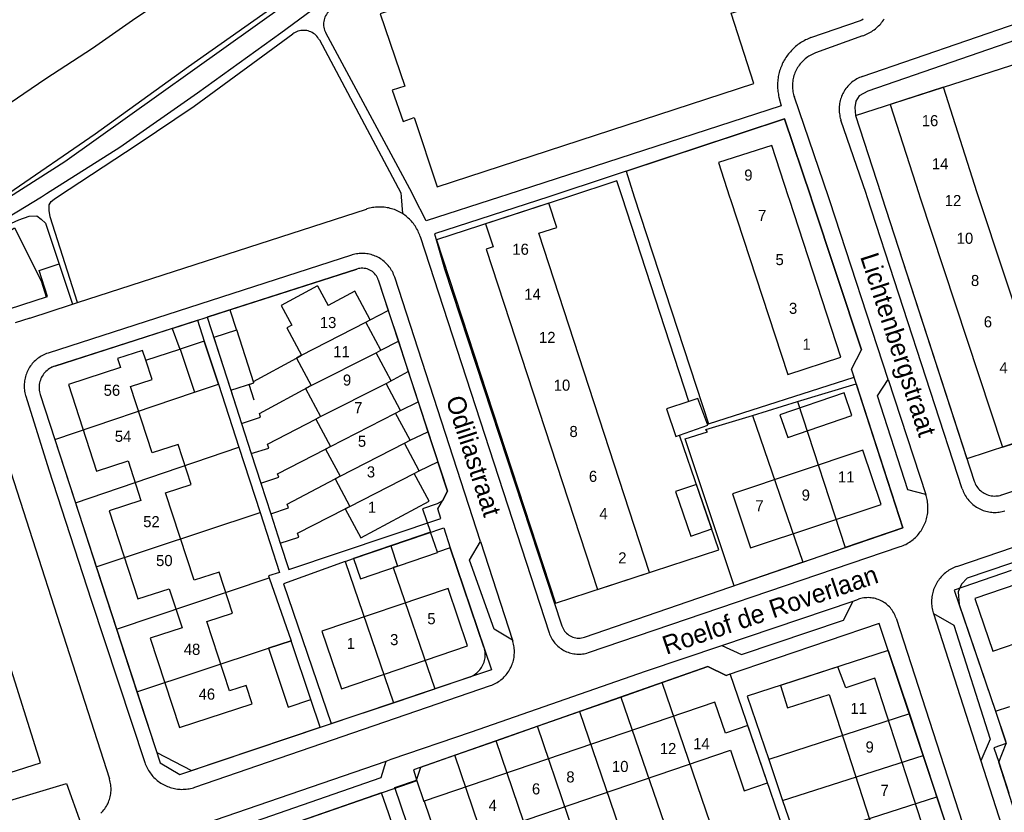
# Model space of a CAD drawing. Extents: x 123992 to 125854, y 449108 to 451911.
# Tile 160 of 175: x 125096 to 125229, y 451417 to 451524. Entities that reach past the tile are written whole.
import ezdxf
from ezdxf.enums import TextEntityAlignment as Align

# ---------------------------------------------------------------- set-up
doc = ezdxf.new("R2010")
doc.units = 0
for name, color, linetype in [('DEFAULT_113', 2, 'CONTINUOUS'), ('DEFAULT_117', 3, 'CONTINUOUS'), ('DEFAULT_21', 8, 'CONTINUOUS'), ('DEFAULT_23', 9, 'CONTINUOUS'), ('DEFAULT_4', 1, 'CONTINUOUS'), ('DEFAULT_48', 141, 'CONTINUOUS'), ('DEFAULT_6', 1, 'CONTINUOUS'), ('DEFAULT_79', 9, 'CONTINUOUS'), ('DEFAULT_80', 9, 'CONTINUOUS'), ('DEFAULT_99', 9, 'CONTINUOUS')]:
    doc.layers.add(name, color=color, linetype=linetype)

msp = doc.modelspace()

# ---------------------------------------------------------------- linework, layer by layer
at = {"layer": 'DEFAULT_21'}
for points in [[(125094.724, 451500), (125102.207, 451504.778), (125132.132, 451526.115), (125157.046, 451543.128), (125165.948, 451550.124), (125169.17, 451553.11), (125178.656, 451561.266), (125189.799, 451571.83), (125190.694, 451572.722), (125197.14, 451580.213), (125222.128, 451613.04), (125244.025, 451641.63), (125250.205, 451649.926), (125261.132, 451664.243), (125266.729, 451671.335), (125268.162, 451673.387), (125271.976, 451678.186)], [(125209.049, 451510.969), (125230.03, 451517.743), (125232.909, 451518.73), (125239.026, 451500)], [(125178.027, 451503.447), (125199.454, 451510.548), (125202.984, 451500)], [(125209.049, 451510.969), (125212.449, 451500.462), (125212.599, 451500)], [(125177.503, 451500), (125176.804, 451502.143), (125170.236, 451500)], [(125178.027, 451503.447), (125179.151, 451500)], [(125170.236, 451500), (125152.412, 451494.184), (125168.483, 451445.06), (125190.586, 451452.271), (125185.257, 451467.742)], [(125186.532, 451472.332), (125177.503, 451500)], [(125179.151, 451500), (125189.161, 451469.295), (125208.845, 451475.626), (125208.502, 451476.684), (125209.838, 451479.293)], [(125202.984, 451500), (125203.132, 451499.558), (125209.838, 451479.293)], [(125212.599, 451500), (125224.108, 451464.557)], [(125239.026, 451500), (125242.366, 451489.773), (125240.475, 451489.155), (125246.176, 451471.707), (125243.334, 451470.862), (125224.108, 451464.557)], [(125141.653, 451490.226), (125121.435, 451483.725), (125124.62, 451473.835)], [(125144.55, 451488.748), (125144.48, 451488.935), (125144.393, 451489.116), (125144.292, 451489.288), (125144.176, 451489.451), (125144.046, 451489.603), (125143.904, 451489.743), (125143.75, 451489.87), (125143.585, 451489.984), (125143.411, 451490.083), (125143.23, 451490.166), (125143.041, 451490.234), (125142.848, 451490.285), (125142.651, 451490.318), (125142.452, 451490.335), (125142.252, 451490.334), (125142.053, 451490.316), (125141.856, 451490.281), (125141.663, 451490.229), (125141.653, 451490.226)], [(125144.55, 451488.748), (125145.899, 451484.623)], [(125124.62, 451473.835), (125127.74, 451474.84), (125127.689, 451474.999), (125133.484, 451478.192), (125134.173, 451478.563), (125142.876, 451483.036), (125143.459, 451483.35), (125145.899, 451484.623)], [(125145.899, 451484.623), (125147.262, 451480.457)], [(125100.824, 451477.098), (125120.103, 451483.297), (125121.01, 451480.475), (125122.951, 451474.668)], [(125126.069, 451469.348), (125128.62, 451470.173), (125128.502, 451470.71), (125135.479, 451474.48), (125144.259, 451478.911), (125144.907, 451479.259), (125147.262, 451480.457)], [(125147.262, 451480.457), (125148.603, 451476.357)], [(125100.824, 451477.098), (125100.636, 451477.031), (125100.452, 451476.951), (125100.274, 451476.86), (125100.103, 451476.757), (125099.938, 451476.643), (125099.782, 451476.519), (125099.634, 451476.385), (125099.495, 451476.241), (125099.365, 451476.088), (125099.246, 451475.928), (125099.138, 451475.76), (125099.041, 451475.585), (125098.956, 451475.404), (125098.882, 451475.218), (125098.821, 451475.027), (125098.773, 451474.833), (125098.737, 451474.637), (125098.714, 451474.438), (125098.705, 451474.238), (125098.708, 451474.038), (125098.725, 451473.839), (125098.755, 451473.641), (125098.797, 451473.446), (125098.852, 451473.254), (125098.855, 451473.245)], [(125127.386, 451465.275), (125129.742, 451466.002), (125129.565, 451466.538), (125136.086, 451469.928), (125136.744, 451470.282), (125145.607, 451474.732), (125148.603, 451476.357)], [(125148.603, 451476.357), (125149.943, 451472.261)], [(125100.829, 451467.177), (125119.732, 451473.592), (125122.951, 451474.668)], [(125122.951, 451474.668), (125125.716, 451466.13)], [(125201.226, 451472.295), (125209.142, 451474.71), (125215.46, 451455.238), (125207.655, 451452.557)], [(125098.855, 451473.245), (125100.829, 451467.177)], [(125124.62, 451473.835), (125125.338, 451471.608), (125126.069, 451469.348)], [(125128.681, 451461.267), (125131.104, 451462.067), (125130.926, 451462.544), (125137.417, 451465.879), (125138.073, 451466.232), (125146.893, 451470.729), (125147.565, 451471.09), (125149.943, 451472.261)], [(125149.943, 451472.261), (125151.26, 451468.233)], [(125186.532, 451472.332), (125183.515, 451471.322), (125184.758, 451467.566), (125185.257, 451467.742)], [(125185.257, 451467.742), (125189.107, 451469.102), (125187.745, 451472.738), (125186.532, 451472.332)], [(125195.11, 451470.429), (125201.226, 451472.295)], [(125201.226, 451472.295), (125207.655, 451452.557)], [(125201.946, 451450.596), (125192.656, 451447.405), (125186.007, 451467.265), (125189.046, 451468.209), (125188.808, 451468.507), (125195.11, 451470.429)], [(125195.11, 451470.429), (125201.946, 451450.596)], [(125126.069, 451469.348), (125127.386, 451465.275)], [(125130.017, 451457.138), (125132.405, 451457.954), (125132.228, 451458.431), (125138.712, 451461.856), (125139.385, 451462.218), (125148.081, 451466.662), (125148.856, 451467.078), (125151.26, 451468.233)], [(125151.26, 451468.233), (125152.592, 451464.162)], [(125100.829, 451467.177), (125103.614, 451458.619)], [(125103.614, 451458.619), (125125.716, 451466.13)], [(125125.716, 451466.13), (125128.569, 451457.321)], [(125127.386, 451465.275), (125128.681, 451461.267)], [(125131.307, 451453.146), (125133.826, 451453.96), (125133.649, 451454.497), (125140.086, 451457.782), (125140.72, 451458.122), (125149.41, 451462.598), (125150.074, 451462.955), (125152.592, 451464.162)], [(125131.307, 451453.146), (125132.448, 451449.617), (125152.995, 451456.514), (125152.585, 451457.802), (125153.221, 451458.861), (125153.889, 451460.196), (125152.592, 451464.162)], [(125128.681, 451461.267), (125130.017, 451457.138)], [(125103.614, 451458.619), (125106.428, 451449.973)], [(125106.428, 451449.973), (125128.569, 451457.321)], [(125128.569, 451457.321), (125131.197, 451449.204), (125129.708, 451448.732), (125129.797, 451448.479)], [(125130.017, 451457.138), (125131.307, 451453.146)], [(125146.23, 451452.806), (125153.398, 451455.245), (125154.259, 451452.539), (125159.862, 451436.051), (125152.187, 451433.47)], [(125140.062, 451450.68), (125141.189, 451451.089), (125146.23, 451452.806)], [(125146.23, 451452.806), (125147.167, 451450.057), (125146.547, 451449.846), (125152.187, 451433.47)], [(125201.946, 451450.596), (125207.655, 451452.557)], [(125140.062, 451450.68), (125131.73, 451447.654), (125138.196, 451428.769), (125146.584, 451431.587)], [(125140.062, 451450.68), (125146.584, 451431.587)], [(125106.428, 451449.973), (125109.171, 451441.542)], [(125230.063, 451449.453), (125222.379, 451446.825), (125227.958, 451430.442), (125229.25, 451426.584)], [(125109.171, 451441.542), (125129.797, 451448.479)], [(125129.797, 451448.479), (125132.787, 451439.973)], [(125109.171, 451441.542), (125111.936, 451433.047)], [(125111.936, 451433.047), (125129.712, 451438.953), (125132.787, 451439.973)], [(125111.936, 451433.047), (125114.606, 451424.84), (125119.32, 451422.425), (125136.686, 451428.261), (125135.427, 451432.009), (125132.787, 451439.973)], [(125213.472, 451438.638), (125194.403, 451432.464)], [(125213.472, 451438.638), (125216.328, 451430.061)], [(125182.932, 451434.325), (125189.064, 451436.477), (125191.557, 451435.283), (125192.124, 451435.474)], [(125177.317, 451432.354), (125182.932, 451434.325)], [(125191.195, 451410.085), (125182.932, 451434.325)], [(125199.74, 451413.132), (125192.124, 451435.474)], [(125146.584, 451431.587), (125152.187, 451433.47)], [(125171.762, 451430.404), (125177.317, 451432.354)], [(125177.317, 451432.354), (125185.643, 451408.106)], [(125194.403, 451432.464), (125197.311, 451423.903)], [(125166.055, 451428.401), (125171.762, 451430.404)], [(125171.762, 451430.404), (125180.038, 451406.148)], [(125216.328, 451430.061), (125197.311, 451423.903)], [(125216.328, 451430.061), (125218.208, 451424.454)], [(125160.469, 451426.44), (125166.055, 451428.401)], [(125174.28, 451404.273), (125166.055, 451428.401)], [(125154.884, 451424.48), (125160.469, 451426.44)], [(125168.651, 451402.44), (125160.469, 451426.44)], [(125229.25, 451426.584), (125229.427, 451426.055), (125227.749, 451425.482), (125228.411, 451423.544), (125229.759, 451419.331)], [(125150.295, 451422.869), (125154.884, 451424.48)], [(125163.022, 451400.606), (125154.884, 451424.48)], [(125197.311, 451423.903), (125199.193, 451418.376)], [(125199.193, 451418.376), (125218.208, 451424.454)], [(125218.208, 451424.454), (125220.042, 451418.851)], [(125146.764, 451420.098), (125149.708, 451421.1), (125150.295, 451422.869)], [(125154.369, 451397.788), (125146.764, 451420.098)], [(125148.174, 451410.044), (125145.963, 451416.565), (125144.99, 451419.382), (125122.861, 451411.708), (125125.795, 451402.724)], [(125199.193, 451418.376), (125201.094, 451412.773)], [(125201.094, 451412.773), (125220.042, 451418.851)], [(125220.042, 451418.851), (125221.879, 451413.228)]]:
    msp.add_lwpolyline(points, dxfattribs=at)
at = {"layer": 'DEFAULT_23'}
msp.add_lwpolyline([(125076.479, 451500), (125079.254, 451501.884), (125087.227, 451507.418), (125092.761, 451511.345), (125099.603, 451515.986), (125105.91, 451520.091), (125111.325, 451523.899), (125115.609, 451526.815), (125121.38, 451530.861), (125126.319, 451534.431), (125135.303, 451540.738), (125141.848, 451545.498), (125147.965, 451549.874), (125151.062, 451552.251), (125154.275, 451554.809), (125159.036, 451558.735), (125163.618, 451562.601), (125170.759, 451568.491)], dxfattribs=at)
at = {"layer": 'DEFAULT_4'}
for points in [[(125220.916, 451514.802), (125213.736, 451512.494)], [(125225.681, 451500), (125225.507, 451500.526), (125220.916, 451514.802)], [(125213.736, 451512.494), (125217.604, 451500.462), (125217.756, 451500)], [(125197.715, 451506.945), (125190.529, 451504.622), (125192.035, 451500)], [(125199.98, 451500), (125197.715, 451506.945)], [(125192.035, 451500), (125192.035, 451499.999), (125192.153, 451499.643), (125199.878, 451475.946), (125207.058, 451478.287), (125200.108, 451499.606), (125199.98, 451500)], [(125217.756, 451500), (125228.907, 451466.131), (125236.123, 451468.497)], [(125236.123, 451468.497), (125225.681, 451499.999), (125225.681, 451500)], [(125181.203, 451449.21), (125166.238, 451495.069), (125168.664, 451495.861), (125167.595, 451499.138), (125159.038, 451496.346), (125160.061, 451493.213), (125159.147, 451492.915), (125174.159, 451446.912), (125181.203, 451449.21)], [(125136.343, 451487.951), (125131.405, 451485.302), (125132.843, 451482.63)], [(125136.343, 451487.951), (125137.776, 451485.283)], [(125151.436, 451458.83), (125149.41, 451462.598), (125150.074, 451462.955), (125148.081, 451466.662), (125148.856, 451467.078), (125146.893, 451470.729), (125147.565, 451471.09), (125145.607, 451474.732), (125146.304, 451475.107), (125144.259, 451478.911), (125144.907, 451479.259), (125142.876, 451483.036), (125143.459, 451483.35), (125141.378, 451487.22), (125137.776, 451485.283)], [(125132.843, 451482.63), (125132.178, 451482.273), (125134.173, 451478.563), (125133.484, 451478.192), (125135.479, 451474.48), (125134.71, 451474.065), (125136.744, 451470.282), (125136.086, 451469.928), (125138.073, 451466.232), (125137.417, 451465.879), (125139.385, 451462.218), (125138.712, 451461.856), (125140.72, 451458.122), (125140.086, 451457.782), (125142.194, 451453.862), (125151.436, 451458.83)], [(125113.123, 451477.902), (125112.684, 451479.228), (125109.302, 451478.132), (125109.702, 451476.895)], [(125109.702, 451476.895), (125102.661, 451474.599), (125106.481, 451462.89), (125110.728, 451464.276), (125112.473, 451458.926), (125108.181, 451457.526), (125112.068, 451445.611), (125116.303, 451446.992), (125118.029, 451441.7), (125113.735, 451440.299), (125117.675, 451428.221), (125127.521, 451431.433), (125126.706, 451433.932), (125124.424, 451433.188), (125121.368, 451442.556), (125124.848, 451443.692), (125123.032, 451449.257), (125119.645, 451448.152), (125115.796, 451459.952), (125119.248, 451461.078), (125117.48, 451466.499), (125113.985, 451465.359), (125111.058, 451474.329)], [(125111.058, 451474.329), (125113.986, 451475.3), (125113.123, 451477.902)], [(125090.64, 451420.826), (125098.902, 451423.468), (125087.081, 451460.916), (125093.177, 451462.866), (125091.578, 451467.866)], [(125212.501, 451458.406), (125210.054, 451465.734), (125192.403, 451459.839), (125194.85, 451452.511), (125212.501, 451458.406)], [(125262.31, 451450.437), (125259.882, 451457.536), (125225.158, 451445.662), (125227.585, 451438.563), (125262.31, 451450.437)], [(125156.619, 451439.261), (125153.973, 451447.045), (125136.912, 451441.247), (125139.558, 451433.462), (125156.619, 451439.261)], [(125222.699, 451400.815), (125211.667, 451434.887), (125207.717, 451433.608), (125206.652, 451436.43), (125198.893, 451433.918), (125199.871, 451430.897), (125205.467, 451432.709), (125216.439, 451398.824), (125210.841, 451397.011), (125211.808, 451394.023), (125219.522, 451396.521), (125218.565, 451399.477), (125222.699, 451400.815)], [(125150.738, 451418.249), (125152.18, 451414.019), (125149.184, 451412.999), (125151.791, 451405.351), (125154.778, 451406.369), (125152.931, 451411.788), (125192.145, 451425.153), (125194.012, 451419.674), (125197.146, 451420.742), (125194.502, 451428.499), (125191.465, 451427.464), (125190.04, 451431.645), (125150.738, 451418.249)], [(125150.738, 451418.249), (125150.707, 451418.239)]]:
    msp.add_lwpolyline(points, dxfattribs=at)
at = {"layer": 'DEFAULT_48'}
msp.add_lwpolyline([(125093.85, 451500), (125094.596, 451500.496), (125106.271, 451508.491), (125118.905, 451517.623), (125136.536, 451530.092), (125151.69, 451540.384), (125160.845, 451547.078), (125165.583, 451550.776), (125175.698, 451559.728), (125187.992, 451570.899), (125195.308, 451579.251), (125207.482, 451594.896), (125224.913, 451617.595), (125236.707, 451632.86)], dxfattribs=at)
at = {"layer": 'DEFAULT_6'}
for points in [[(125125.371, 451481.973), (125122.315, 451480.987), (125125.338, 451471.608)], [(125127.768, 451472.501), (125127.081, 451474.628), (125127.74, 451474.84), (125125.434, 451481.993), (125125.371, 451481.973)], [(125117.791, 451479.399), (125119.732, 451473.592), (125122.951, 451474.668), (125121.01, 451480.475), (125117.791, 451479.399)], [(125208.565, 451470.401), (125207.503, 451473.504), (125198.817, 451470.53), (125199.879, 451467.427), (125208.565, 451470.401)], [(125189.613, 451455.097), (125187.543, 451461.106), (125184.713, 451460.13), (125186.783, 451454.122), (125189.613, 451455.097)], [(125151.612, 451454.639), (125141.189, 451451.089), (125142.126, 451448.34), (125152.548, 451451.89), (125152.538, 451451.919)], [(125152.538, 451451.919), (125151.612, 451454.639)], [(125135.427, 451432.009), (125132.787, 451439.973), (125129.712, 451438.953), (125132.352, 451430.99), (125135.427, 451432.009)]]:
    msp.add_lwpolyline(points, dxfattribs=at)
at = {"layer": 'DEFAULT_79'}
msp.add_lwpolyline([(125227.958, 451430.442), (125229.427, 451426.055)], dxfattribs=at)
at = {"layer": 'DEFAULT_80'}
for points in [[(125220.916, 451514.802), (125230.027, 451517.753)], [(125220.884, 451514.788), (125220.916, 451514.802)], [(125053.907, 451468.499), (125063.783, 451475.527), (125074.587, 451482.853), (125095.403, 451495.813), (125098.995, 451488.617)], [(125098.995, 451488.617), (125099.685, 451486.455)], [(125113.123, 451477.902), (125117.739, 451479.381)]]:
    msp.add_lwpolyline(points, dxfattribs=at)
at = {"layer": 'DEFAULT_99'}
for points in [[(125099.027, 451500), (125099.713, 451500.418), (125109.61, 451506.713), (125120.105, 451514.047), (125131.379, 451522.16), (125144.892, 451532.192), (125157.847, 451541.385), (125167.662, 451548.539), (125177.437, 451556.712), (125185.773, 451564.346), (125193.89, 451572.478), (125201.786, 451582.429), (125211.321, 451594.657), (125219.916, 451605.547), (125231.91, 451620.872), (125241.904, 451633.701), (125265.85, 451666.66)], [(125193.714, 451525.291), (125192.314, 451529.486), (125190.755, 451528.946), (125187.415, 451538.654), (125144.794, 451524.721), (125148.133, 451514.932), (125146.414, 451514.392), (125147.914, 451510.197), (125149.393, 451510.717), (125152.513, 451501.328), (125195.314, 451515.302), (125192.254, 451524.831), (125193.714, 451525.291)], [(125209.957, 451516.256), (125252.362, 451530.923)], [(125138.055, 451525.239), (125137.905, 451525.107), (125137.767, 451524.962), (125137.641, 451524.807), (125137.527, 451524.642), (125137.428, 451524.469), (125137.343, 451524.288), (125137.273, 451524.1), (125137.219, 451523.908), (125137.18, 451523.712), (125137.158, 451523.513), (125137.152, 451523.313), (125137.162, 451523.114), (125137.189, 451522.915), (125137.231, 451522.72), (125137.289, 451522.529), (125137.363, 451522.343), (125137.445, 451522.176)], [(125203.018, 451521.515), (125209.74, 451523.838)], [(125209.74, 451523.838), (125209.914, 451523.937), (125210.083, 451524.044)], [(125209.987, 451521.74), (125210.174, 451521.811), (125210.359, 451521.888), (125210.541, 451521.971), (125210.72, 451522.06), (125210.896, 451522.155), (125211.068, 451522.256), (125211.238, 451522.362), (125211.403, 451522.474), (125211.565, 451522.592), (125211.723, 451522.715), (125211.876, 451522.843), (125212.026, 451522.976), (125212.17, 451523.114), (125212.31, 451523.257), (125212.445, 451523.404), (125212.576, 451523.556), (125212.701, 451523.712), (125212.82, 451523.872), (125212.935, 451524.037)], [(125136.587, 451521.202), (125136.486, 451521.374), (125136.371, 451521.538), (125136.243, 451521.692), (125136.103, 451521.835), (125135.952, 451521.965), (125135.791, 451522.084), (125135.62, 451522.188), (125135.442, 451522.278), (125135.257, 451522.354), (125135.066, 451522.414), (125134.871, 451522.458), (125134.673, 451522.486), (125134.473, 451522.498), (125134.273, 451522.493), (125134.075, 451522.473), (125133.878, 451522.436), (125133.685, 451522.383), (125133.497, 451522.314), (125133.316, 451522.231), (125133.141, 451522.133), (125132.982, 451522.025)], [(125149.364, 451500), (125149.114, 451500.488), (125137.445, 451522.176)], [(125101.21, 451500), (125111.969, 451507.052), (125119.645, 451512.249), (125132.982, 451522.025)], [(125136.587, 451521.202), (125147.605, 451500.534), (125147.642, 451500)], [(125203.018, 451521.515), (125202.831, 451521.443), (125202.647, 451521.366), (125202.464, 451521.284), (125202.285, 451521.196), (125202.107, 451521.104), (125201.933, 451521.006), (125201.762, 451520.903), (125201.593, 451520.795), (125201.428, 451520.682), (125201.266, 451520.565), (125201.108, 451520.443), (125200.953, 451520.316), (125200.802, 451520.185), (125200.655, 451520.049), (125200.512, 451519.91), (125200.373, 451519.766), (125200.238, 451519.618), (125200.108, 451519.466), (125199.982, 451519.311), (125199.86, 451519.152), (125199.744, 451518.99), (125199.632, 451518.824), (125199.525, 451518.655), (125199.422, 451518.483), (125199.325, 451518.308), (125199.233, 451518.131), (125199.147, 451517.951), (125199.065, 451517.768), (125198.989, 451517.583), (125198.918, 451517.396), (125198.853, 451517.207), (125198.793, 451517.016), (125198.739, 451516.823), (125198.691, 451516.629), (125198.648, 451516.434), (125198.61, 451516.238), (125198.579, 451516.04), (125198.553, 451515.842), (125198.533, 451515.643), (125198.519, 451515.443), (125198.511, 451515.243), (125198.508, 451515.043), (125198.512, 451514.844), (125198.521, 451514.644), (125198.536, 451514.444), (125198.556, 451514.245), (125198.583, 451514.047), (125198.615, 451513.85), (125198.653, 451513.653), (125198.697, 451513.458), (125198.699, 451513.448)], [(125209.987, 451521.74), (125203.649, 451519.446)], [(125231.956, 451521.631), (125210.688, 451514.286), (125209.549, 451513.666), (125209.069, 451512.947), (125208.949, 451512.068), (125209.049, 451510.969), (125212.449, 451500.462), (125212.599, 451500)], [(125203.649, 451519.446), (125203.462, 451519.375), (125203.279, 451519.295), (125203.098, 451519.209), (125202.922, 451519.114), (125202.75, 451519.012), (125202.582, 451518.903), (125202.42, 451518.787), (125202.262, 451518.664), (125202.109, 451518.535), (125201.962, 451518.399), (125201.821, 451518.257), (125201.686, 451518.11), (125201.558, 451517.957), (125201.436, 451517.798), (125201.321, 451517.634), (125201.213, 451517.466), (125201.112, 451517.293), (125201.019, 451517.117), (125200.933, 451516.936), (125200.855, 451516.752), (125200.784, 451516.565), (125200.722, 451516.375), (125200.668, 451516.182), (125200.622, 451515.988), (125200.584, 451515.791), (125200.555, 451515.593), (125200.534, 451515.395), (125200.521, 451515.195), (125200.517, 451514.995), (125200.521, 451514.795), (125200.534, 451514.596), (125200.555, 451514.397), (125200.585, 451514.199), (125200.623, 451514.003), (125200.669, 451513.808), (125200.724, 451513.616), (125200.778, 451513.449)], [(125209.956, 451516.256), (125209.768, 451516.187), (125209.584, 451516.109), (125209.403, 451516.024), (125209.226, 451515.931), (125209.053, 451515.83), (125208.885, 451515.722), (125208.721, 451515.607), (125208.563, 451515.486), (125208.41, 451515.357), (125208.262, 451515.222), (125208.121, 451515.08), (125207.985, 451514.933), (125207.856, 451514.78), (125207.734, 451514.622), (125207.619, 451514.458), (125207.511, 451514.29), (125207.41, 451514.117), (125207.317, 451513.941), (125207.232, 451513.76), (125207.154, 451513.576), (125207.084, 451513.388), (125207.023, 451513.198), (125206.969, 451513.005), (125206.924, 451512.81), (125206.888, 451512.614), (125206.86, 451512.416), (125206.84, 451512.217), (125206.829, 451512.017), (125206.827, 451511.817), (125206.833, 451511.617), (125206.848, 451511.418), (125206.871, 451511.219), (125206.903, 451511.022), (125206.943, 451510.826), (125206.992, 451510.632), (125207.049, 451510.44), (125207.076, 451510.359)], [(125198.699, 451513.448), (125198.974, 451512.306), (125161.91, 451500.271), (125161.068, 451500)], [(125205.382, 451500), (125200.778, 451513.449)], [(125202.984, 451500), (125199.454, 451510.548), (125168.807, 451500.392), (125167.6, 451500)], [(125210.608, 451500), (125210.47, 451500.422), (125207.076, 451510.359)], [(125000, 451418.283), (125004.715, 451424.35), (125010.236, 451430.83), (125017.064, 451438.722), (125023.47, 451445.816), (125030.915, 451453.043), (125038.855, 451459.609), (125047.658, 451466.509), (125055.39, 451471.777), (125067.039, 451479.758), (125075.813, 451485.419), (125086.696, 451492.505), (125099.025, 451499.999), (125099.027, 451500)], [(125103.919, 451485.69), (125100.184, 451497.298), (125100.049, 451498.138), (125100.054, 451498.897), (125100.338, 451499.355), (125100.74, 451499.692), (125101.21, 451500)], [(125147.642, 451500), (125147.642, 451499.999), (125147.798, 451497.727)], [(125161.068, 451500), (125151.027, 451496.763), (125149.365, 451499.999), (125149.364, 451500)], [(125167.6, 451500), (125152.156, 451494.978), (125153.504, 451490.233), (125169.361, 451441.976)], [(125172.436, 451440.456), (125193.517, 451447.701), (125215.46, 451455.238), (125208.502, 451476.684), (125209.838, 451479.293), (125203.132, 451499.558), (125202.984, 451499.999), (125202.984, 451500)], [(125213.457, 451475.287), (125205.565, 451499.465), (125205.382, 451499.999), (125205.382, 451500)], [(125223.47, 451460.503), (125210.608, 451500)], [(125212.599, 451500), (125225.082, 451461.557)], [(125103.919, 451485.69), (125142.949, 451498.331)], [(125147.798, 451497.727), (125147.627, 451497.83), (125147.452, 451497.928), (125147.274, 451498.019), (125147.093, 451498.104), (125146.909, 451498.183), (125146.723, 451498.255), (125146.534, 451498.321), (125146.343, 451498.381), (125146.15, 451498.433), (125145.956, 451498.479), (125145.759, 451498.518), (125145.562, 451498.551), (125145.364, 451498.576), (125145.165, 451498.595), (125144.965, 451498.606), (125144.765, 451498.611), (125144.565, 451498.609), (125144.365, 451498.6), (125144.166, 451498.584), (125143.967, 451498.561), (125143.769, 451498.531), (125143.573, 451498.495), (125143.378, 451498.452), (125143.184, 451498.402), (125142.992, 451498.345), (125142.949, 451498.331)], [(125053.738, 451469.038), (125058.814, 451472.615), (125069.381, 451480.184), (125078.981, 451486.678), (125090.906, 451494.098), (125093.877, 451495.938), (125095.962, 451496.884), (125097.346, 451497.395), (125098.406, 451497.429), (125098.983, 451496.986), (125099.559, 451496.423), (125102.575, 451487.378)], [(125150.218, 451494.623), (125150.153, 451494.812), (125150.081, 451494.999), (125150.003, 451495.183), (125149.919, 451495.364), (125149.829, 451495.543), (125149.732, 451495.718), (125149.629, 451495.889), (125149.521, 451496.057), (125149.406, 451496.221), (125149.286, 451496.381), (125149.161, 451496.537), (125149.03, 451496.688), (125148.894, 451496.835), (125148.753, 451496.977), (125148.607, 451497.114), (125148.457, 451497.246), (125148.302, 451497.372), (125148.143, 451497.493), (125147.979, 451497.608), (125147.812, 451497.718), (125147.798, 451497.727)], [(125150.218, 451494.623), (125167.638, 451441.039)], [(125140.936, 451492.112), (125099.915, 451478.863)], [(125146.762, 451489.134), (125146.696, 451489.323), (125146.623, 451489.509), (125146.541, 451489.691), (125146.451, 451489.87), (125146.354, 451490.045), (125146.249, 451490.215), (125146.137, 451490.381), (125146.018, 451490.542), (125145.893, 451490.697), (125145.76, 451490.847), (125145.621, 451490.991), (125145.477, 451491.129), (125145.326, 451491.26), (125145.17, 451491.385), (125145.008, 451491.503), (125144.842, 451491.614), (125144.671, 451491.718), (125144.495, 451491.814), (125144.316, 451491.902), (125144.133, 451491.983), (125143.947, 451492.056), (125143.757, 451492.12), (125143.565, 451492.176), (125143.371, 451492.224), (125143.175, 451492.264), (125142.978, 451492.295), (125142.779, 451492.317), (125142.579, 451492.331), (125142.38, 451492.336), (125142.18, 451492.333), (125141.98, 451492.321), (125141.781, 451492.3), (125141.583, 451492.271), (125141.387, 451492.233), (125141.192, 451492.187), (125141, 451492.132), (125140.936, 451492.112)], [(125092.843, 451484.269), (125099.854, 451486.509), (125098.732, 451490.018), (125101.398, 451490.907)], [(125124.493, 451484.708), (125141.653, 451490.226)], [(125144.55, 451488.748), (125144.48, 451488.935), (125144.393, 451489.116), (125144.292, 451489.288), (125144.176, 451489.451), (125144.046, 451489.603), (125143.904, 451489.743), (125143.75, 451489.87), (125143.585, 451489.984), (125143.411, 451490.083), (125143.23, 451490.166), (125143.041, 451490.234), (125142.848, 451490.285), (125142.651, 451490.318), (125142.452, 451490.335), (125142.252, 451490.334), (125142.053, 451490.316), (125141.856, 451490.281), (125141.663, 451490.229), (125141.653, 451490.226)], [(125158.347, 451453.385), (125146.762, 451489.134)], [(125144.55, 451488.748), (125153.889, 451460.196), (125153.221, 451458.861), (125152.498, 451458.486), (125150.53, 451457.815), (125151.612, 451454.639)], [(125102.575, 451487.378), (125103.214, 451485.462)], [(125097.449, 451483.595), (125103.087, 451485.421)], [(125103.087, 451485.421), (125103.214, 451485.462)], [(125103.214, 451485.462), (125103.919, 451485.69)], [(125097.449, 451483.595), (125095.478, 451482.957)], [(125116.703, 451482.204), (125124.493, 451484.708)], [(125124.493, 451484.708), (125125.371, 451481.973)], [(125116.703, 451482.204), (125100.823, 451477.098)], [(125116.703, 451482.204), (125117.739, 451479.381)], [(125099.915, 451478.863), (125099.726, 451478.798), (125099.54, 451478.724), (125099.357, 451478.642), (125099.178, 451478.553), (125099.004, 451478.456), (125098.833, 451478.352), (125098.667, 451478.241), (125098.506, 451478.122), (125098.35, 451477.997), (125098.2, 451477.865), (125098.055, 451477.726), (125097.917, 451477.582), (125097.785, 451477.432), (125097.659, 451477.276), (125097.541, 451477.115), (125097.429, 451476.949), (125097.325, 451476.779), (125097.228, 451476.604), (125097.138, 451476.425), (125097.057, 451476.242), (125096.983, 451476.056), (125096.917, 451475.868), (125096.86, 451475.676), (125096.811, 451475.482), (125096.77, 451475.286), (125096.737, 451475.089), (125096.714, 451474.89), (125096.698, 451474.691), (125096.692, 451474.491), (125096.693, 451474.291), (125096.704, 451474.091), (125096.723, 451473.892), (125096.751, 451473.694), (125096.787, 451473.498), (125096.831, 451473.303), (125096.884, 451473.11), (125096.905, 451473.041)], [(125117.739, 451479.381), (125117.791, 451479.399)], [(125100.823, 451477.098), (125100.635, 451477.031), (125100.451, 451476.951), (125100.274, 451476.859), (125100.102, 451476.756), (125099.938, 451476.643), (125099.781, 451476.518), (125099.633, 451476.384), (125099.494, 451476.24), (125099.365, 451476.087), (125099.246, 451475.927), (125099.138, 451475.758), (125099.041, 451475.584), (125098.955, 451475.403), (125098.882, 451475.217), (125098.821, 451475.026), (125098.773, 451474.832), (125098.737, 451474.635), (125098.715, 451474.437), (125098.705, 451474.237), (125098.709, 451474.037), (125098.725, 451473.838), (125098.755, 451473.64), (125098.797, 451473.445), (125098.852, 451473.252), (125098.855, 451473.244)], [(125091.094, 451474.384), (125108.212, 451421.312)], [(125218.536, 451459.726), (125216.133, 451460.389), (125212.036, 451473.064), (125213.457, 451475.287)], [(125213.457, 451475.287), (125218.536, 451459.726)], [(125096.905, 451473.041), (125100.027, 451463.071), (125105.73, 451445.45), (125112.997, 451423.515)], [(125098.855, 451473.244), (125115.06, 451423.446), (125117.73, 451421.891), (125156.808, 451435.023)], [(125228.817, 451459.69), (125245.646, 451465.384), (125243.757, 451470.988)], [(125222.757, 451450.011), (125240.026, 451455.886), (125251.708, 451459.911), (125259.54, 451462.527)], [(125225.082, 451461.557), (125225.151, 451461.369), (125225.232, 451461.187), (125225.325, 451461.01), (125225.431, 451460.84), (125225.547, 451460.677), (125225.675, 451460.523), (125225.813, 451460.378), (125225.96, 451460.243), (125226.116, 451460.118), (125226.28, 451460.004), (125226.452, 451459.901), (125226.63, 451459.81), (125226.814, 451459.732), (125227.003, 451459.666), (125227.195, 451459.613), (125227.391, 451459.574), (125227.59, 451459.548), (125227.789, 451459.535), (125227.989, 451459.536), (125228.189, 451459.551), (125228.387, 451459.579), (125228.582, 451459.621), (125228.774, 451459.676), (125228.817, 451459.69)], [(125215.093, 451452.689), (125215.281, 451452.757), (125215.467, 451452.831), (125215.649, 451452.913), (125215.829, 451453), (125216.006, 451453.095), (125216.178, 451453.195), (125216.347, 451453.302), (125216.513, 451453.415), (125216.674, 451453.534), (125216.83, 451453.658), (125216.982, 451453.788), (125217.129, 451453.923), (125217.271, 451454.064), (125217.408, 451454.21), (125217.54, 451454.36), (125217.666, 451454.516), (125217.786, 451454.675), (125217.901, 451454.839), (125218.009, 451455.007), (125218.112, 451455.179), (125218.208, 451455.355), (125218.297, 451455.533), (125218.38, 451455.715), (125218.457, 451455.9), (125218.527, 451456.088), (125218.59, 451456.277), (125218.646, 451456.469), (125218.695, 451456.663), (125218.737, 451456.859), (125218.771, 451457.056), (125218.799, 451457.254), (125218.82, 451457.453), (125218.833, 451457.652), (125218.839, 451457.852), (125218.838, 451458.052), (125218.83, 451458.252), (125218.814, 451458.451), (125218.791, 451458.65), (125218.761, 451458.848), (125218.724, 451459.044), (125218.68, 451459.239), (125218.629, 451459.433), (125218.571, 451459.624), (125218.567, 451459.635)], [(125218.567, 451459.635), (125218.552, 451459.681), (125218.536, 451459.726)], [(125267.447, 451439.908), (125261.331, 451458.75), (125259.142, 451460.263), (125224.113, 451448.41), (125223.348, 451447.596), (125222.902, 451446.579), (125223.051, 451444.86), (125227.958, 451430.442)], [(125223.47, 451460.503), (125223.536, 451460.314), (125223.61, 451460.129), (125223.693, 451459.946), (125223.783, 451459.768), (125223.88, 451459.593), (125223.985, 451459.423), (125224.098, 451459.258), (125224.217, 451459.097), (125224.344, 451458.942), (125224.477, 451458.793), (125224.616, 451458.649), (125224.761, 451458.512), (125224.912, 451458.381), (125225.069, 451458.257), (125225.231, 451458.14), (125225.398, 451458.029), (125225.569, 451457.927), (125225.745, 451457.831), (125225.925, 451457.744), (125226.108, 451457.664), (125226.295, 451457.592), (125226.485, 451457.529), (125226.677, 451457.473), (125226.871, 451457.426), (125227.068, 451457.388), (125227.265, 451457.358), (125227.464, 451457.337), (125227.664, 451457.324), (125227.864, 451457.32), (125228.064, 451457.325), (125228.263, 451457.338), (125228.462, 451457.36), (125228.66, 451457.391), (125228.856, 451457.43), (125229.05, 451457.478), (125229.242, 451457.534)], [(125162.672, 451440.035), (125160.206, 451441.532), (125156.887, 451450.865), (125158.347, 451453.385)], [(125158.347, 451453.385), (125162.672, 451440.035)], [(125158.826, 451439.103), (125154.259, 451452.539), (125152.538, 451451.919)], [(125172.97, 451438.371), (125215.093, 451452.689)], [(125222.757, 451450.011), (125222.569, 451449.943), (125222.384, 451449.867), (125222.202, 451449.785), (125222.023, 451449.695), (125221.848, 451449.598), (125221.677, 451449.494), (125221.51, 451449.384), (125221.348, 451449.267), (125221.191, 451449.144), (125221.038, 451449.014), (125220.891, 451448.879), (125220.749, 451448.738), (125220.613, 451448.591), (125220.482, 451448.44), (125220.358, 451448.283), (125220.24, 451448.121), (125220.129, 451447.955), (125220.024, 451447.785), (125219.926, 451447.611), (125219.835, 451447.433), (125219.751, 451447.251), (125219.675, 451447.066), (125219.605, 451446.879), (125219.543, 451446.689), (125219.489, 451446.496), (125219.442, 451446.302), (125219.403, 451446.106), (125219.372, 451445.908), (125219.349, 451445.709), (125219.333, 451445.51), (125219.326, 451445.31), (125219.326, 451445.11), (125219.334, 451444.91), (125219.35, 451444.711), (125219.374, 451444.512), (125219.406, 451444.315), (125219.446, 451444.119), (125219.493, 451443.925), (125219.548, 451443.732), (125219.58, 451443.631)], [(125190.981, 451439.34), (125193.614, 451438.087), (125207.442, 451442.738), (125208.723, 451445.337)], [(125190.981, 451439.34), (125208.723, 451445.337)], [(125208.723, 451445.337), (125209.438, 451445.578)], [(125214.531, 451443.017), (125214.465, 451443.206), (125214.389, 451443.391), (125214.304, 451443.572), (125214.211, 451443.749), (125214.108, 451443.92), (125213.997, 451444.087), (125213.878, 451444.247), (125213.751, 451444.402), (125213.617, 451444.55), (125213.475, 451444.691), (125213.327, 451444.825), (125213.172, 451444.951), (125213.01, 451445.07), (125212.844, 451445.18), (125212.671, 451445.282), (125212.494, 451445.375), (125212.313, 451445.459), (125212.128, 451445.534), (125211.939, 451445.599), (125211.747, 451445.655), (125211.552, 451445.702), (125211.356, 451445.738), (125211.157, 451445.765), (125210.958, 451445.782), (125210.758, 451445.789), (125210.558, 451445.786), (125210.359, 451445.773), (125210.16, 451445.75), (125209.963, 451445.717), (125209.767, 451445.674), (125209.574, 451445.621), (125209.438, 451445.578)], [(125219.58, 451443.631), (125222.333, 451442.086), (125227.231, 451426.648), (125225.974, 451423.74)], [(125219.58, 451443.631), (125225.974, 451423.74)], [(125227.526, 451396.431), (125212.257, 451442.288), (125191.557, 451435.283), (125189.064, 451436.477), (125149.285, 451422.515), (125149.775, 451421.042)], [(125214.531, 451443.016), (125229.449, 451396.896)], [(125167.638, 451441.039), (125167.704, 451440.85), (125167.78, 451440.665), (125167.864, 451440.484), (125167.956, 451440.306), (125168.057, 451440.134), (125168.167, 451439.966), (125168.284, 451439.804), (125168.408, 451439.648), (125168.54, 451439.497), (125168.679, 451439.354), (125168.825, 451439.217), (125168.977, 451439.087), (125169.135, 451438.964), (125169.299, 451438.849), (125169.468, 451438.743), (125169.642, 451438.644), (125169.82, 451438.554), (125170.003, 451438.472), (125170.189, 451438.399), (125170.379, 451438.336), (125170.571, 451438.281), (125170.766, 451438.235), (125170.962, 451438.199), (125171.161, 451438.173), (125171.36, 451438.155), (125171.56, 451438.148), (125171.76, 451438.15), (125171.959, 451438.161), (125172.158, 451438.182), (125172.356, 451438.213), (125172.552, 451438.252), (125172.746, 451438.302), (125172.937, 451438.36), (125172.97, 451438.371)], [(125169.361, 451441.976), (125169.431, 451441.789), (125169.517, 451441.608), (125169.618, 451441.435), (125169.732, 451441.271), (125169.86, 451441.117), (125170, 451440.975), (125170.151, 451440.844), (125170.313, 451440.726), (125170.483, 451440.623), (125170.662, 451440.533), (125170.848, 451440.459), (125171.039, 451440.401), (125171.235, 451440.358), (125171.433, 451440.332), (125171.633, 451440.323), (125171.832, 451440.33), (125172.031, 451440.354), (125172.227, 451440.394), (125172.419, 451440.45), (125172.436, 451440.456)], [(125159.715, 451433.903), (125159.903, 451433.972), (125160.087, 451434.049), (125160.269, 451434.134), (125160.446, 451434.226), (125160.62, 451434.325), (125160.789, 451434.431), (125160.954, 451434.545), (125161.113, 451434.665), (125161.268, 451434.792), (125161.417, 451434.925), (125161.561, 451435.064), (125161.699, 451435.209), (125161.83, 451435.36), (125161.955, 451435.516), (125162.073, 451435.677), (125162.185, 451435.843), (125162.29, 451436.014), (125162.387, 451436.188), (125162.477, 451436.367), (125162.56, 451436.549), (125162.634, 451436.734), (125162.701, 451436.923), (125162.761, 451437.114), (125162.812, 451437.307), (125162.855, 451437.503), (125162.89, 451437.7), (125162.916, 451437.898), (125162.934, 451438.097), (125162.944, 451438.297), (125162.946, 451438.497), (125162.939, 451438.696), (125162.924, 451438.896), (125162.901, 451439.095), (125162.869, 451439.292), (125162.829, 451439.488), (125162.781, 451439.682), (125162.725, 451439.874), (125162.712, 451439.916)], [(125162.672, 451440.035), (125162.712, 451439.916)], [(125145.605, 451423.699), (125146.294, 451423.936), (125157.134, 451427.665), (125180.658, 451435.851), (125190.981, 451439.34)], [(125156.808, 451435.023), (125156.995, 451435.093), (125157.178, 451435.174), (125157.356, 451435.266), (125157.527, 451435.369), (125157.691, 451435.483), (125157.849, 451435.607), (125157.998, 451435.74), (125158.138, 451435.882), (125158.27, 451436.033), (125158.392, 451436.191), (125158.503, 451436.357), (125158.605, 451436.53), (125158.695, 451436.708), (125158.774, 451436.892), (125158.841, 451437.08), (125158.897, 451437.272), (125158.94, 451437.467), (125158.972, 451437.665), (125158.991, 451437.864), (125158.997, 451438.064), (125158.991, 451438.264), (125158.973, 451438.463), (125158.942, 451438.66), (125158.899, 451438.856), (125158.844, 451439.048), (125158.826, 451439.103)], [(125119.773, 451420.16), (125159.715, 451433.903)], [(125227.958, 451430.442), (125229.892, 451431.086)], [(125259.514, 451338.761), (125257.127, 451337.896), (125255.513, 451338.865), (125228.411, 451423.544), (125229.427, 451426.055)], [(125121.11, 451415.273), (125145.605, 451423.699)], [(125121.11, 451415.273), (125123.658, 451414.101), (125144.92, 451421.482), (125145.605, 451423.699)], [(125225.974, 451423.74), (125255.1, 451333.137)], [(125112.997, 451423.515), (125113.063, 451423.326), (125113.137, 451423.14), (125113.218, 451422.957), (125113.305, 451422.777), (125113.399, 451422.601), (125113.499, 451422.428), (125113.606, 451422.259), (125113.72, 451422.094), (125113.839, 451421.934), (125113.964, 451421.778), (125114.096, 451421.627), (125114.232, 451421.481), (125114.374, 451421.34), (125114.522, 451421.205), (125114.674, 451421.075), (125114.831, 451420.952), (125114.993, 451420.834), (125115.159, 451420.722), (125115.329, 451420.617), (125115.502, 451420.518), (125115.68, 451420.426), (125115.861, 451420.34), (125116.044, 451420.261), (125116.231, 451420.19), (125116.42, 451420.125), (125116.612, 451420.068), (125116.805, 451420.017), (125117.001, 451419.974), (125117.198, 451419.939), (125117.396, 451419.911), (125117.595, 451419.89), (125117.794, 451419.877), (125117.994, 451419.871), (125118.194, 451419.873), (125118.394, 451419.883), (125118.593, 451419.899), (125118.792, 451419.924), (125118.989, 451419.956), (125119.185, 451419.995), (125119.38, 451420.041), (125119.572, 451420.095), (125119.763, 451420.156), (125119.773, 451420.16)], [(125107.061, 451416.637), (125107.201, 451416.78), (125107.334, 451416.93), (125107.46, 451417.084), (125107.58, 451417.245), (125107.693, 451417.41), (125107.798, 451417.58), (125107.896, 451417.754), (125107.986, 451417.933), (125108.068, 451418.115), (125108.142, 451418.301), (125108.208, 451418.49), (125108.266, 451418.681), (125108.315, 451418.875), (125108.356, 451419.071), (125108.388, 451419.268), (125108.412, 451419.467), (125108.426, 451419.666), (125108.433, 451419.866), (125108.43, 451420.066), (125108.419, 451420.266), (125108.399, 451420.465), (125108.37, 451420.663), (125108.333, 451420.859), (125108.287, 451421.054), (125108.233, 451421.246), (125108.212, 451421.312)], [(125149.775, 451421.042), (125122.861, 451411.708), (125137.874, 451365.731)], [(125149.775, 451421.042), (125150.707, 451418.239)], [(125076.102, 451406.665), (125077.724, 451413.266), (125102.405, 451420.667), (125104.33, 451415.263)]]:
    msp.add_lwpolyline(points, dxfattribs=at)

# ---------------------------------------------------------------- texts
at = {"layer": 'DEFAULT_113'}
for s, p in [('16', (125219.114, 451510.29)), ('14', (125220.48, 451504.453)), ('9', (125194.568, 451502.932)), ('12', (125222.219, 451499.484)), ('7', (125196.431, 451497.467)), ('10', (125223.834, 451494.392)), ('16', (125163.783, 451492.905)), ('5', (125198.791, 451491.505)), ('8', (125225.201, 451488.678)), ('14', (125165.397, 451486.819)), ('3', (125200.612, 451484.913)), ('13', (125137.763, 451482.994)), ('6', (125226.94, 451483.089)), ('12', (125167.385, 451480.981)), ('11', (125139.581, 451479.055)), ('1', (125202.43, 451480.065)), ('4', (125229.052, 451476.879)), ('9', (125140.329, 451475.217)), ('56', (125108.549, 451473.831)), ('10', (125169.372, 451474.523)), ('7', (125141.844, 451471.48)), ('8', (125170.946, 451468.257)), ('54', (125110.054, 451467.608)), ('5', (125142.349, 451466.935)), ('3', (125143.561, 451462.794)), ('6', (125173.572, 451462.197)), ('11', (125207.779, 451462.114)), ('9', (125202.329, 451459.662)), ('1', (125143.702, 451458.02)), ('7', (125196.065, 451458.206)), ('4', (125174.986, 451457.147)), ('52', (125113.895, 451456.065)), ('50', (125115.632, 451450.809)), ('2', (125177.538, 451451.173)), ('5', (125151.731, 451442.945)), ('1', (125140.846, 451439.602)), ('3', (125146.701, 451440.115)), ('48', (125119.377, 451438.803)), ('46', (125121.384, 451432.748)), ('11', (125209.473, 451430.814)), ('14', (125188.216, 451426.043)), ('9', (125210.96, 451425.595)), ('12', (125183.709, 451425.388)), ('10', (125177.244, 451422.964)), ('8', (125170.518, 451421.55)), ('6', (125165.872, 451419.934)), ('7', (125212.98, 451419.737)), ('4', (125160.014, 451417.712))]:
    msp.add_text(s, height=1.5, dxfattribs=at).set_placement(p, align=Align.MIDDLE_CENTER)
at = {"layer": 'DEFAULT_117'}
for s, rotation, p in [('Lichtenbergstraat', 288.05455, (125214.841, 451480.015)), ('Odiliastraat', 287.94556, (125157.445, 451464.968)), ('Roelof de Roverlaan', 18.77912, (125197.498, 451444.15))]:
    msp.add_text(s, height=2.5, rotation=rotation, dxfattribs=at).set_placement(p, align=Align.MIDDLE_CENTER)

doc.saveas('drawing.dxf')
